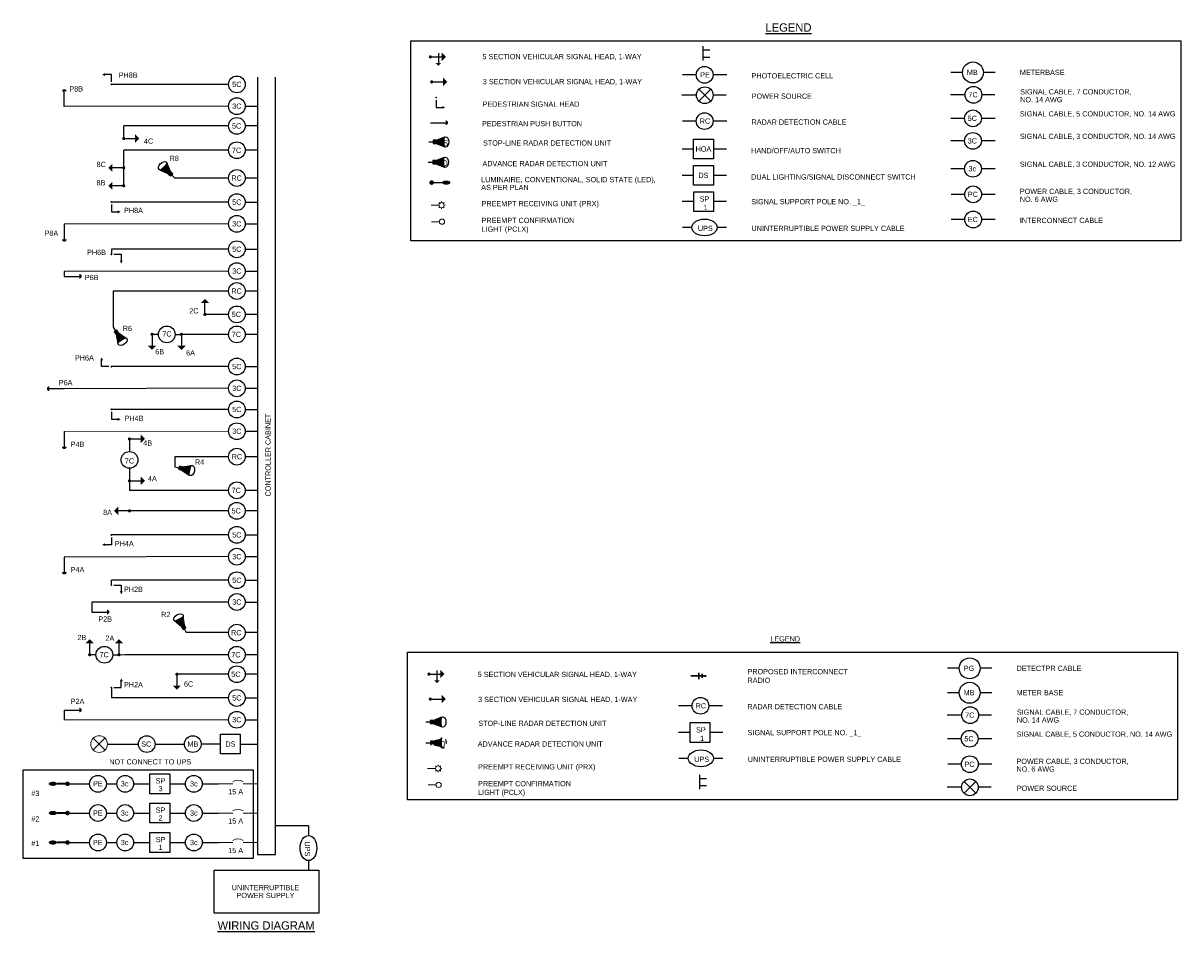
# Model space of a CAD drawing. Header units: feet. Extents: x -492 to 187, y -198 to 535.
# Tile 15 of 23: x 128 to 156, y -162 to -140. Entities that reach past the tile are written whole.
import ezdxf
from ezdxf.enums import TextEntityAlignment as Align

# ---------------------------------------------------------------- set-up
doc = ezdxf.new("R2010")
doc.units = ezdxf.units.FT
doc.header["$MEASUREMENT"] = 0
doc.linetypes.add('OhDOT_USTN2', pattern=[0.11, 0.069, -0.041])
for name, color, linetype in [('BORDER', 7, 'Continuous'), ('LT_P_Luminaires', 2, 'Continuous'), ('SG_P_Detection', 24, 'Continuous'), ('SG_P_Heads', 2, 'Continuous'), ('SG_P_Interconnect_Cable', 7, 'interconnectpr'), ('SG_P_Text', 7, 'Continuous'), ('SG_X_Detection', 24, 'OhDOT_USTN2'), ('SH_Data', 7, 'Continuous'), ('ST_Details', 4, 'Continuous'), ('TEXT-DED', 10, 'Continuous')]:
    doc.layers.add(name, color=color, linetype=linetype)
doc.layers.add('SG_P_Heads (Construction)', color=2, linetype='Continuous', lineweight=13)
doc.styles.add('Slanted', font='font31.shx', dxfattribs={"height": 0.14})
doc.styles.add('Slanted-Normal', font='font31.shx', dxfattribs={"height": 0.14})
doc.styles.add('Slanted-Normal LS 0.50', font='ISO_FONTRIGHT.shx', dxfattribs={"height": 0.14})
doc.linetypes.add('interconnectpr', pattern='A,1.95,-0.05,["TR",Slanted,S=1,R=0,X=0,Y=-0.06],-0.25,1.95', length=4.2)

# ---------------------------------------------------------------- blocks, each defined once
blk = doc.blocks.new('SHSWP')
at = {"layer": 'ST_Details'}
h = blk.add_hatch(color=1, dxfattribs=at)
edge = h.paths.add_edge_path()
edge.add_arc((0, 0), 0.04, 0, 360)
at = {"layer": 'ST_Details', "color": 1}
blk.add_line((0.04, 0), (0.27, 0), dxfattribs=at)
at = {"layer": 'ST_Details', "color": 1, "extrusion": (0, 0, -1)}
blk.add_solid([(-0.27, 0.1), (-0.37, 0), (-0.27, -0.1)], dxfattribs=at)
blk = doc.blocks.new('SG_DET_SB_RADARP')
at = {"layer": 'SG_P_Detection'}
h = blk.add_hatch(color=256, dxfattribs=at)
edge = h.paths.add_edge_path()
edge.add_line((0.243, 0.12), (0.037, 0.037))
edge.add_line((0.037, 0.037), (0.037, -0.038))
edge.add_line((0.037, -0.038), (0.243, -0.12))
edge.add_ellipse((0.262, 0), major_axis=(0, -0.124), ratio=0.621318, start_angle=194.0157, end_angle=345.9652, ccw=False)
for p, q in [((-0.144, 0), (-0.038, 0)), ((0.037, 0.037), (0.243, 0.12)), ((0.037, -0.038), (0.243, -0.12))]:
    blk.add_line(p, q, dxfattribs=at)
at = {"layer": 'SG_P_Detection', "flags": 128}
blk.add_lwpolyline([(-0.038, 0.037), (-0.038, -0.038), (0.037, -0.038), (0.037, 0.037), (-0.038, 0.037)], close=True, dxfattribs=at)
at = {"layer": 'SG_P_Detection'}
blk.add_ellipse((0.262, 0), major_axis=(0, -0.124), ratio=0.621318, dxfattribs=at)
at = {"layer": 'SG_P_Detection', "extrusion": (0, 0, -1)}
blk.add_solid([(0.037, 0.037), (0.037, -0.038), (-0.038, 0.037), (-0.038, -0.038)], dxfattribs=at)
blk = doc.blocks.new('*U1084')
at = {"layer": 'SG_P_Text'}
for p, q in [((-0.141, 0.141), (0.141, -0.141)), ((-0.141, -0.141), (0.141, 0.141))]:
    blk.add_line(p, q, dxfattribs=at)
at = {"layer": 'SG_P_Text', "color": 7, "linetype": 'Continuous', "lineweight": 13}
blk.add_circle((0, 0), 0.2, dxfattribs=at)
blk = doc.blocks.new('CSMP')
at = {"layer": 'LT_P_Luminaires', "linetype": 'Continuous', "lineweight": 0}
h = blk.add_hatch(color=1, dxfattribs=at)
edge = h.paths.add_edge_path()
edge.add_arc((0, 0), 0.055, 0, 360)
at = {"layer": 'LT_P_Luminaires', "lineweight": 35}
h = blk.add_hatch(color=1, dxfattribs=at)
edge = h.paths.add_edge_path()
edge.add_ellipse((0.35, 0), major_axis=(0.1, 0), ratio=0.5, start_angle=0, end_angle=360)
at = {"layer": 'LT_P_Luminaires', "color": 1, "lineweight": 35}
blk.add_line((0, 0), (0.25, 0), dxfattribs=at)
blk = doc.blocks.new('PED1P')
at = {"layer": 'SG_P_Heads (Construction)', "color": 2, "linetype": 'Continuous', "lineweight": 30}
blk.add_point((0, 0), dxfattribs=at)
at = {"layer": 'ST_Details', "color": 1, "flags": 128}
blk.add_lwpolyline([(0.06, 0), (0.235, 0), (0.235, -0.15)], dxfattribs=at)
at = {"layer": 'ST_Details', "color": 1, "extrusion": (0, 0, -1)}
blk.add_solid([(-0.27, -0.15), (-0.2, -0.15), (-0.235, -0.22)], dxfattribs=at)
blk = doc.blocks.new('PEDPBP')
at = {"layer": 'ST_Details'}
blk.add_hatch(color=1, dxfattribs=at).paths.add_polyline_path([(0.18, 0.028), (0.18, -0.028, 0.999997)])
at = {"layer": 'ST_Details', "color": 1}
blk.add_line((0, 0), (0.18, 0), dxfattribs=at)
blk = doc.blocks.new('SHSW5P')
at = {"layer": 'ST_Details'}
h = blk.add_hatch(color=1, dxfattribs=at)
edge = h.paths.add_edge_path()
edge.add_arc((0, 0), 0.04, 0, 360)
at = {"layer": 'ST_Details', "color": 1}
for p, q in [((0.04, 0), (0.27, 0)), ((0.189, 0.086), (0.189, -0.149))]:
    blk.add_line(p, q, dxfattribs=at)
at = {"layer": 'ST_Details', "color": 1, "extrusion": (0, 0, -1)}
for points in [[(-0.27, 0.1), (-0.37, 0), (-0.27, -0.1)], [(-0.255, -0.149), (-0.188, -0.216), (-0.121, -0.149)]]:
    blk.add_solid(points, dxfattribs=at)
blk = doc.blocks.new('ADVANCED DETECTION')
at = {"layer": 'SG_X_Detection'}
h = blk.add_hatch(color=256, dxfattribs=at)
edge = h.paths.add_edge_path()
edge.add_line((2.03, 4.42), (1.12, 1.92))
edge.add_line((1.12, 1.92), (1.79, 1.31))
edge.add_line((1.79, 1.31), (4.18, 2.48))
edge.add_ellipse((3.26, 3.62), major_axis=(1.11, -1), ratio=0.621318, start_angle=194.0157, end_angle=345.9652, ccw=False)
for p, q in [((1.12, 1.92), (2.03, 4.42)), ((0, 0), (0.85, 0.95)), ((1.79, 1.31), (4.18, 2.48))]:
    blk.add_line(p, q, dxfattribs=at)
at = {"layer": 'SG_X_Detection', "flags": 128}
blk.add_lwpolyline([(0.52, 1.25), (1.19, 0.65), (1.79, 1.31), (1.12, 1.92), (0.52, 1.25)], close=True, dxfattribs=at)
at = {"layer": 'SG_X_Detection'}
blk.add_ellipse((3.26, 3.62), major_axis=(1.11, -1), ratio=0.621318, dxfattribs=at)
at = {"layer": 'SG_X_Detection', "extrusion": (0, 0, -1)}
blk.add_solid([(-0.52, 1.25), (-1.19, 0.65), (-1.12, 1.92), (-1.79, 1.31)], dxfattribs=at)
at = {"layer": 'SG_X_Detection', "insert": (3.42, 3.38), "char_height": 1.68, "attachment_point": 5, "rotation": 48.0285, "line_spacing_factor": 0.6, "style": 'Slanted-Normal LS 0.50'}
blk.add_mtext('{\\Fiso_fontleft|c0;D}', dxfattribs=at)
blk = doc.blocks.new('*U1093')
at = {"layer": 'SG_P_Heads (Construction)', "flags": 128}
for points in [[(1.5, 0.01), (0, 0)], [(1.64, 0.36), (1.5, 0.5)], [(2, 0.51), (2, 0.71)], [(2.35, 0.36), (2.49, 0.51)], [(2.5, 0.01), (2.7, 0.01)], [(1.65, -0.35), (1.51, -0.49)], [(2, -0.49), (2, -0.69)], [(2.36, -0.34), (2.5, -0.48)]]:
    blk.add_lwpolyline(points, dxfattribs=at)
at = {"layer": 'SG_P_Heads (Construction)'}
blk.add_circle((2, 0.01), 0.5, dxfattribs=at)
blk = doc.blocks.new('SG_SSRADIO_P')
at = {"layer": 'SG_P_Interconnect_Cable', "linetype": 'Continuous', "lineweight": 30}
for p, q in [((0, 0), (0.35, 0)), ((0.19, -0.075), (0.19, 0.075)), ((0.27, -0.045), (0.27, 0.045)), ((0.35, 0.02), (0.35, -0.02))]:
    blk.add_line(p, q, dxfattribs=at)

msp = doc.modelspace()

# ---------------------------------------------------------------- hatches: boundary and pattern name
at = {"layer": 'ST_Details'}
msp.add_hatch(color=1, dxfattribs=at).paths.add_polyline_path([(138.16835, -142.20784), (138.16835, -142.31984, 0.99999663)])
h = msp.add_hatch(color=1, dxfattribs=at)
edge = h.paths.add_edge_path()
edge.add_line((138.14891, -142.60218), (137.94306, -142.68478))
edge.add_line((137.94306, -142.68478), (137.94306, -142.75978))
edge.add_line((137.94306, -142.75978), (138.14878, -142.84265))
edge.add_ellipse((138.1675, -142.72243), major_axis=(-0.00006, -0.12393), ratio=0.62131844, start_angle=194.015698, end_angle=345.965162, ccw=False)
h = msp.add_hatch(color=1, dxfattribs=at)
edge = h.paths.add_edge_path()
edge.add_line((138.14017, -143.08613), (137.93432, -143.16873))
edge.add_line((137.93432, -143.16873), (137.93432, -143.24373))
edge.add_line((137.93432, -143.24373), (138.14004, -143.3266))
edge.add_ellipse((138.15877, -143.20638), major_axis=(-0.00006, -0.12393), ratio=0.62131844, start_angle=194.015698, end_angle=345.965162, ccw=False)
h = msp.add_hatch(color=1, dxfattribs=at)
edge = h.paths.add_edge_path()
edge.add_arc((137.83284, -143.69274), 0.055, 0, 360)
h = msp.add_hatch(color=1, dxfattribs=at)
edge = h.paths.add_edge_path()
edge.add_ellipse((138.18284, -143.69274), major_axis=(0.1, 0), ratio=0.5, start_angle=0, end_angle=360)

# ---------------------------------------------------------------- linework, layer by layer
at = {"layer": 'SG_P_Heads (Construction)', "flags": 128}
for points in [[(138.0187, -144.62529), (137.83121, -144.62615)], [(137.93657, -158.06122), (137.74908, -158.06208)]]:
    msp.add_lwpolyline(points, dxfattribs=at)
at = {"layer": 'SG_P_Heads (Construction)'}
for centre in [(138.0812, -144.625), (137.99907, -158.06093)]:
    msp.add_circle(centre, 0.0625, dxfattribs=at)
at = {"layer": 'SH_Data', "color": 3}
for p, q in [((133.67939, -141.17957), (133.67939, -159.72532)), ((134.10451, -159.72532), (134.10451, -141.17957)), ((133.67939, -159.72532), (134.10451, -159.72532))]:
    msp.add_line(p, q, dxfattribs=at)
at = {"layer": 'SH_Data', "lineweight": 13}
for p, q in [((132.98597, -149.62444), (129.06766, -149.63414)), ((130.37365, -154.95574), (130.52365, -154.95574)), ((132.74556, -158.03468), (133.08748, -158.03468)), ((133.33748, -158.03468), (133.67939, -158.03468)), ((132.74556, -158.73256), (133.08748, -158.73256)), ((133.33748, -158.73256), (133.67939, -158.73256)), ((132.74556, -159.43542), (133.08748, -159.43542)), ((133.33748, -159.43542), (133.67939, -159.43542))]:
    msp.add_line(p, q, dxfattribs=at)
at = {"layer": 'SH_Data', "color": 3, "flags": 128}
for points in [[(137.33809, -140.31225), (155.70964, -140.31225), (155.70964, -145.08397), (137.33809, -145.08397)], [(137.2593, -154.89426), (155.63085, -154.89426), (155.63085, -158.42042), (137.2593, -158.42042)]]:
    msp.add_lwpolyline(points, close=True, dxfattribs=at)
at = {"layer": 'SH_Data', "lineweight": 13, "flags": 128}
for points in [[(133.33748, -157.98468, 0.27689648), (133.08748, -157.98468)], [(133.33748, -158.68256, 0.27689648), (133.08748, -158.68256)], [(133.33748, -159.38542, 0.27689648), (133.08748, -159.38542)]]:
    msp.add_lwpolyline(points, format="xyb", dxfattribs=at)
at = {"layer": 'ST_Details'}
for p, q in [((144.14645, -141.12257), (143.81938, -141.12257)), ((144.87352, -141.12257), (144.54645, -141.12257)), ((150.49969, -141.06457), (150.22262, -141.06457)), ((151.27677, -141.06457), (150.99969, -141.06457)), ((132.98597, -141.35028), (130.19294, -141.35028)), ((144.15015, -141.60861), (143.80434, -141.60861)), ((144.20873, -141.46718), (144.49157, -141.75003)), ((144.20873, -141.75003), (144.49157, -141.46718)), ((144.85849, -141.60861), (144.55015, -141.60861)), ((150.56074, -141.59841), (150.21493, -141.59841)), ((151.26908, -141.59841), (150.96074, -141.59841)), ((132.98597, -141.86982), (129.06766, -141.87952)), ((144.14645, -142.22609), (143.81938, -142.22609)), ((144.87352, -142.22609), (144.54645, -142.22609)), ((150.54969, -142.16091), (150.22262, -142.16091)), ((151.27677, -142.16091), (150.94969, -142.16091)), ((132.98597, -142.34139), (130.48597, -142.34139)), ((130.48597, -142.64139), (130.48597, -142.34139)), ((133.67939, -142.34139), (133.38597, -142.34139)), ((150.54969, -142.69798), (150.22262, -142.69798)), ((151.27677, -142.69798), (150.94969, -142.69798)), ((130.48597, -143.34139), (130.48597, -142.92149)), ((132.98597, -142.92149), (130.48597, -142.92149)), ((133.67939, -142.92149), (133.38597, -142.92149)), ((144.08456, -142.89249), (143.81086, -142.89249)), ((144.86501, -142.89249), (144.55823, -142.89249)), ((130.48597, -143.769), (130.48597, -143.34139)), ((150.54969, -143.36358), (150.22262, -143.36358)), ((151.27677, -143.36358), (150.94969, -143.36358)), ((132.98597, -143.58359), (131.70177, -143.58359)), ((133.67939, -143.58359), (133.38597, -143.58359)), ((144.08456, -143.52004), (143.81086, -143.52004)), ((144.86501, -143.52004), (144.55823, -143.52004)), ((132.98597, -144.1574), (130.19294, -144.1574)), ((144.08569, -144.14759), (143.81198, -144.14759)), ((144.86613, -144.14759), (144.55935, -144.14759)), ((150.55441, -143.97386), (150.22734, -143.97386)), ((151.28148, -143.97386), (150.95441, -143.97386)), ((132.98597, -144.67693), (129.06766, -144.68663)), ((150.55441, -144.57275), (150.22734, -144.57275)), ((151.28148, -144.57275), (150.95441, -144.57275)), ((144.04402, -144.76284), (143.81694, -144.76284)), ((144.87109, -144.76284), (144.64402, -144.76284)), ((132.98597, -145.28385), (130.19294, -145.28385)), ((132.98597, -145.80339), (129.06766, -145.81309)), ((132.98597, -146.27911), (130.23597, -146.27911)), ((130.23597, -146.27911), (130.23597, -147.14163)), ((133.67939, -146.27911), (133.38597, -146.27911)), ((132.98597, -146.83698), (132.42445, -146.83698)), ((133.67939, -146.83698), (133.38597, -146.83698)), ((131.31293, -147.31397), (131.16293, -147.31397)), ((131.71293, -147.31397), (131.86293, -147.31397)), ((132.98597, -147.31397), (131.86293, -147.31397)), ((133.67939, -147.31397), (133.38597, -147.31397)), ((132.98597, -148.08099), (130.19294, -148.08099)), ((132.98597, -148.60052), (129.06766, -148.61022)), ((132.98597, -149.1049), (130.19294, -149.1049)), ((132.98597, -150.23129), (131.70177, -150.23129)), ((133.67939, -150.23129), (133.38597, -150.23129)), ((130.62322, -150.50916), (130.62322, -150.80916)), ((132.98597, -151.03496), (130.62322, -151.03496)), ((133.67939, -151.03496), (133.38597, -151.03496)), ((132.98597, -151.52364), (130.62322, -151.52364)), ((133.67939, -151.52364), (133.38597, -151.52364)), ((132.98597, -152.09669), (130.19294, -152.09669)), ((132.98597, -152.61623), (129.06766, -152.62593)), ((132.98597, -153.17926), (130.19294, -153.17926)), ((132.98597, -153.69879), (129.72686, -153.69879)), ((132.98597, -154.42928), (131.98597, -154.42928)), ((133.67939, -154.42928), (133.38597, -154.42928)), ((129.82365, -154.95574), (129.67365, -154.95574)), ((130.22365, -154.95574), (130.37365, -154.95574)), ((132.98597, -154.95574), (130.52365, -154.95574)), ((133.67939, -154.95574), (133.38597, -154.95574)), ((132.98597, -155.421), (131.75481, -155.421)), ((133.67939, -155.421), (133.38597, -155.421)), ((150.4209, -155.28025), (150.14383, -155.28025)), ((151.19797, -155.28025), (150.9209, -155.28025)), ((132.98597, -155.98697), (130.19294, -155.98697)), ((150.4209, -155.86312), (150.14383, -155.86312)), ((151.19797, -155.86312), (150.9209, -155.86312)), ((144.04689, -156.17307), (143.71981, -156.17307)), ((144.77396, -156.17307), (144.44689, -156.17307)), ((132.98597, -156.5065), (129.06766, -156.51621)), ((150.48195, -156.39696), (150.13614, -156.39696)), ((151.19029, -156.39696), (150.88195, -156.39696)), ((143.99921, -156.81258), (143.7255, -156.81258)), ((144.77965, -156.81258), (144.47287, -156.81258)), ((130.09786, -157.08684), (130.83469, -157.0869)), ((131.23469, -157.0869), (131.93469, -157.0869)), ((150.4709, -156.95946), (150.14383, -156.95946)), ((151.19797, -156.95946), (150.8709, -156.95946)), ((143.95754, -157.42783), (143.73046, -157.42783)), ((144.78461, -157.42783), (144.55754, -157.42783)), ((150.47562, -157.56842), (150.14855, -157.56842)), ((151.20269, -157.56842), (150.87562, -157.56842)), ((150.53577, -157.977), (150.81861, -158.25984)), ((150.53577, -158.25984), (150.81861, -157.977)), ((130.07243, -158.03475), (130.32243, -158.03475)), ((150.47719, -158.11842), (150.13138, -158.11842)), ((151.18552, -158.11842), (150.87719, -158.11842)), ((130.07243, -158.73263), (130.32243, -158.73263)), ((130.07243, -159.43549), (130.32243, -159.43549))]:
    msp.add_line(p, q, dxfattribs=at)
at = {"layer": 'ST_Details', "color": 1}
for p, q in [((137.80835, -142.26384), (138.16835, -142.26384)), ((137.76199, -142.72228), (137.86806, -142.72228)), ((137.94306, -142.68478), (138.14891, -142.60218)), ((137.94306, -142.75978), (138.14878, -142.84265)), ((137.93432, -143.169), (138.13943, -143.0867)), ((137.7539, -143.20636), (137.85959, -143.20636)), ((137.93432, -143.24373), (138.1393, -143.32631)), ((137.83287, -143.69274), (138.08287, -143.69274))]:
    msp.add_line(p, q, dxfattribs=at)
at = {"layer": 'ST_Details', "color": 1, "flags": 128}
for points in [[(144.30198, -140.44145), (144.30198, -140.78329)], [(144.30198, -140.52737), (144.46953, -140.52737)], [(144.30198, -140.69737), (144.46953, -140.69737)], [(144.22265, -157.82063), (144.22265, -158.16247)], [(144.22265, -157.90655), (144.3902, -157.90655)], [(144.22265, -158.07655), (144.3902, -158.07655)]]:
    msp.add_lwpolyline(points, dxfattribs=at)
at = {"layer": 'ST_Details', "flags": 128}
for points in [[(133.38597, -141.86982), (133.67939, -141.86982)], [(133.38597, -144.1574), (133.67939, -144.1574)], [(133.38597, -144.67693), (133.67939, -144.67693)], [(130.19294, -145.28385), (130.19294, -145.40213)], [(133.38597, -145.28385), (133.67939, -145.28385)], [(129.06766, -145.81309), (129.06766, -145.9293)], [(133.38597, -145.80339), (133.67939, -145.80339)], [(133.38597, -148.08099), (133.67939, -148.08099)], [(133.38597, -148.60052), (133.67939, -148.60052)], [(133.38597, -149.1049), (133.67939, -149.1049)], [(133.38597, -149.62444), (133.67939, -149.62444)], [(130.62322, -149.80916), (130.62322, -150.10916)], [(131.70177, -150.23129), (131.70177, -150.47122)], [(130.62322, -150.80916), (130.62322, -151.03496)], [(133.38597, -152.09669), (133.67939, -152.09669)], [(133.38597, -152.61623), (133.67939, -152.61623)], [(130.19294, -153.29414), (130.19294, -153.17926)], [(133.38597, -153.17926), (133.67939, -153.17926)], [(129.72686, -153.69879), (129.72686, -153.93794)], [(133.38597, -153.69879), (133.67939, -153.69879)], [(130.19294, -155.73767), (130.19294, -155.98697)], [(133.38597, -155.98697), (133.67939, -155.98697)], [(129.06766, -156.27705), (129.06766, -156.51621)], [(133.38597, -156.5065), (133.67939, -156.5065)], [(132.79177, -157.08689), (132.33469, -157.08689)], [(133.26543, -157.08689), (133.67939, -157.08689)], [(129.14478, -158.03475), (129.67243, -158.03475)], [(130.72243, -158.03468), (131.10879, -158.03468)], [(132.3592, -158.03468), (132.74556, -158.03468)], [(129.14478, -158.73263), (129.67243, -158.73263)], [(130.72243, -158.73256), (131.10879, -158.73256)], [(132.3592, -158.73256), (132.74556, -158.73256)], [(134.89253, -159.03852), (134.10451, -159.03852)], [(134.89253, -159.03852), (134.89253, -159.26787)], [(129.14478, -159.43549), (129.67243, -159.43549)], [(130.72243, -159.43542), (131.10879, -159.43542)], [(132.3592, -159.43542), (132.74556, -159.43542)], [(134.89253, -159.86787), (134.89253, -160.09266)]]:
    msp.add_lwpolyline(points, dxfattribs=at)
at = {"layer": 'ST_Details', "color": 1, "extrusion": (0, 0, -1), "flags": 128}
msp.add_lwpolyline([(-137.93702, -141.72378), (-137.93702, -141.89878), (-138.08702, -141.89878)], dxfattribs=at)
at = {"layer": 'ST_Details', "color": 1, "flags": 128}
for points in [[(137.86806, -142.68478), (137.86806, -142.75978), (137.94306, -142.75978), (137.94306, -142.68478), (137.86806, -142.68478)], [(137.85959, -143.169), (137.85959, -143.24373), (137.93432, -143.24373), (137.93432, -143.169), (137.85959, -143.169)]]:
    msp.add_lwpolyline(points, close=True, dxfattribs=at)
at = {"layer": 'ST_Details', "flags": 128}
for points in [[(144.08456, -142.65566), (144.55823, -142.65566), (144.55823, -143.12933), (144.08456, -143.12933), (144.08456, -142.65566)], [(144.08456, -143.28321), (144.55823, -143.28321), (144.55823, -143.75688), (144.08456, -143.75688), (144.08456, -143.28321)], [(144.08569, -143.91076), (144.55935, -143.91076), (144.55935, -144.38443), (144.08569, -144.38443), (144.08569, -143.91076)], [(143.99921, -156.57574), (144.47287, -156.57574), (144.47287, -157.04941), (143.99921, -157.04941), (143.99921, -156.57574)], [(132.79177, -156.85006), (133.26543, -156.85006), (133.26543, -157.32372), (132.79177, -157.32372), (132.79177, -156.85006)], [(131.10879, -157.79785), (131.58246, -157.79785), (131.58246, -158.27151), (131.10879, -158.27151), (131.10879, -157.79785)], [(131.10879, -158.49572), (131.58246, -158.49572), (131.58246, -158.96939), (131.10879, -158.96939), (131.10879, -158.49572)], [(131.10879, -159.19858), (131.58246, -159.19858), (131.58246, -159.67225), (131.10879, -159.67225), (131.10879, -159.19858)], [(135.14195, -160.09266), (135.14195, -161.11847), (132.64195, -161.11847), (132.64195, -160.09266), (135.14195, -160.09266)]]:
    msp.add_lwpolyline(points, close=True, dxfattribs=at)
at = {"layer": 'ST_Details'}
for centre, radius in [((150.74969, -141.06457), 0.25), ((133.18597, -141.35028), 0.2), ((144.34645, -141.12257), 0.2), ((144.35015, -141.60861), 0.2), ((150.76074, -141.59841), 0.2), ((133.18597, -141.86982), 0.2), ((150.74969, -142.16091), 0.2), ((133.18597, -142.34139), 0.2), ((144.34645, -142.22609), 0.2), ((150.74969, -142.69798), 0.2), ((133.18597, -142.92149), 0.2), ((150.74969, -143.36358), 0.2), ((133.18597, -143.58359), 0.2), ((150.75441, -143.97386), 0.2), ((133.18597, -144.1574), 0.2), ((150.75441, -144.57275), 0.2), ((133.18597, -144.67693), 0.2), ((133.18597, -145.28385), 0.2), ((133.18597, -145.80339), 0.2), ((133.18597, -146.27911), 0.2), ((133.18597, -146.83698), 0.2), ((131.51293, -147.31397), 0.2), ((133.18597, -147.31397), 0.2), ((133.18597, -148.08099), 0.2), ((133.18597, -148.60052), 0.2), ((133.18597, -149.1049), 0.2), ((133.18597, -149.62444), 0.2), ((130.62322, -150.30916), 0.2), ((133.18597, -150.23129), 0.2), ((133.18597, -151.03496), 0.2), ((133.18597, -151.52364), 0.2), ((133.18597, -152.09669), 0.2), ((133.18597, -152.61623), 0.2), ((133.18597, -153.17926), 0.2), ((133.18597, -153.69879), 0.2), ((133.18597, -154.42928), 0.2), ((130.02365, -154.95574), 0.2), ((133.18597, -154.95574), 0.2), ((133.18597, -155.421), 0.2), ((150.6709, -155.28025), 0.25), ((133.18597, -155.98697), 0.2), ((150.6709, -155.86312), 0.25), ((144.24689, -156.17307), 0.2), ((133.18597, -156.5065), 0.2), ((150.68195, -156.39696), 0.2), ((131.03469, -157.0869), 0.2), ((132.13469, -157.08689), 0.2), ((150.6709, -156.95946), 0.2), ((150.67562, -157.56842), 0.2), ((129.87243, -158.03475), 0.2), ((130.52243, -158.03468), 0.2), ((132.1592, -158.03468), 0.2), ((150.67719, -158.11842), 0.2), ((129.87243, -158.73263), 0.2), ((130.52243, -158.73256), 0.2), ((132.1592, -158.73256), 0.2), ((129.87243, -159.43549), 0.2), ((130.52243, -159.43542), 0.2), ((132.1592, -159.43542), 0.2)]:
    msp.add_circle(centre, radius, dxfattribs=at)
at = {"layer": 'ST_Details', "color": 1}
for centre, major_axis in [((138.1675, -142.72243), (-0.00006, -0.12393)), ((138.15796, -143.20652), (-0.00006, -0.12348))]:
    msp.add_ellipse(centre, major_axis=major_axis, ratio=0.62131844, dxfattribs=at)
at = {"layer": 'ST_Details'}
for centre, major_axis in [((144.34402, -144.76284), (0.3, 0)), ((144.25754, -157.42783), (0.3, 0)), ((134.89253, -159.56787), (0, -0.3))]:
    msp.add_ellipse(centre, major_axis=major_axis, ratio=0.66666667, dxfattribs=at)
at = {"layer": 'ST_Details', "color": 1, "extrusion": (0, 0, -1)}
msp.add_point((137.93702, -141.66378), dxfattribs=at)
at = {"layer": 'ST_Details', "color": 1}
msp.add_solid([(138.08702, -141.93378), (138.08702, -141.86378), (138.15702, -141.89878)], dxfattribs=at)
at = {"layer": 'ST_Details', "color": 1, "extrusion": (0, 0, -1)}
for points in [[(-137.86806, -142.68478), (-137.86806, -142.75978), (-137.94306, -142.68478), (-137.94306, -142.75978)], [(-137.85959, -143.169), (-137.85959, -143.24373), (-137.93432, -143.169), (-137.93432, -143.24373)]]:
    msp.add_solid(points, dxfattribs=at)

# ---------------------------------------------------------------- block references
at = {"layer": 'SG_P_Detection', "color": 2, "linetype": 'Continuous', "lineweight": 30, "xscale": 2, "yscale": 2, "zscale": 2}
for p, rotation in [((129.06766, -141.87952), 89.99999999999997), ((129.06766, -144.68663), 269.9999999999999), ((129.06766, -148.61022), 180), ((129.06766, -149.63414), 270), ((129.06766, -152.62593), 270)]:
    msp.add_blockref('PEDPBP', p, dxfattribs=dict(at, rotation=rotation))
at = {"layer": 'SG_P_Detection'}
for p, rotation in [((131.60094, -143.48139), 134.6171623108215), ((130.3137, -147.26233), 302.7816496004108), ((131.84158, -150.50384), 346.8648252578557), ((131.91768, -154.30299), 118.4035682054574)]:
    msp.add_blockref('SG_DET_SB_RADARP', p, dxfattribs=dict(at, rotation=rotation))
at = {"layer": 'SG_P_Detection', "color": 2, "linetype": 'Continuous', "lineweight": 30, "xscale": 2, "yscale": 2, "zscale": 2}
for p in [(129.06766, -145.9293), (129.72686, -153.93794), (129.06766, -156.27705)]:
    msp.add_blockref('PEDPBP', p, dxfattribs=at)
at = {"layer": 'SG_P_Detection'}
msp.add_blockref('SG_DET_SB_RADARP', (137.83554, -156.55851), dxfattribs=at)
at = {"layer": 'SG_P_Detection', "xscale": 0.08309640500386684, "yscale": 0.08309640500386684, "zscale": 0.08309640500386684, "rotation": 311.9715161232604}
msp.add_blockref('ADVANCED DETECTION', (137.69627, -157.05781), dxfattribs=at)
at = {"layer": 'SG_P_Heads', "color": 2, "linetype": 'Continuous', "lineweight": 13}
for p in [(137.80386, -140.69411), (137.77042, -155.41819)]:
    msp.add_blockref('SHSW5P', p, dxfattribs=at)
at = {"layer": 'SG_P_Heads', "color": 2, "linetype": 'Continuous', "lineweight": 30, "extrusion": (0, 0, -1)}
for p, rotation in [((-130.19294, -141.35028), 90.00000000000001), ((-130.19294, -144.1574), 270), ((-130.19294, -149.1049), 270), ((-130.19294, -155.73767), 180)]:
    msp.add_blockref('PED1P', p, dxfattribs=dict(at, rotation=rotation))
at = {"layer": 'SG_P_Heads', "color": 2, "linetype": 'Continuous', "lineweight": 0}
for p in [(137.83553, -141.2908), (130.48597, -142.64139), (130.62322, -149.80916), (130.62322, -150.80916), (137.8021, -156.01487)]:
    msp.add_blockref('SHSWP', p, dxfattribs=at)
for p, rotation in [((130.48597, -143.34139), 180), ((130.48597, -143.769), 180), ((132.42445, -146.83698), 89.99999999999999), ((131.16293, -147.31397), 270), ((131.86293, -147.31397), 270), ((130.62322, -151.52364), 180), ((129.67365, -154.95574), 89.99999999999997), ((130.37365, -154.95574), 89.99999999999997), ((131.75481, -155.421), 269.9999999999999)]:
    msp.add_blockref('SHSWP', p, dxfattribs=dict(at, rotation=rotation))
at = {"layer": 'SG_P_Heads', "color": 2, "linetype": 'Continuous', "lineweight": 30, "extrusion": (0, 0, -1), "xscale": -1}
for p in [(-130.19294, -145.40213), (-130.19294, -153.29414)]:
    msp.add_blockref('PED1P', p, dxfattribs=at)
for p, rotation in [((-130.19294, -148.08099), 180), ((-130.19294, -152.09669), 90)]:
    msp.add_blockref('PED1P', p, dxfattribs=dict(at, rotation=rotation))
at = {"layer": 'SG_P_Heads (Construction)', "xscale": 0.125, "yscale": 0.125, "zscale": 0.125}
for p in [(137.81954, -144.23429), (137.73741, -157.67021)]:
    msp.add_blockref('*U1093', p, dxfattribs=at)
at = {"layer": 'SG_P_Interconnect_Cable', "linetype": 'Continuous', "lineweight": 30, "zscale": 17.99999999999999, "rotation": 0.3170877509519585}
msp.add_blockref('SG_SSRADIO_P', (144.016, -155.4614), dxfattribs=at)
at = {"layer": 'ST_Details'}
msp.add_blockref('*U1084', (129.89789, -157.08687), dxfattribs=at)
at = {"layer": 'ST_Details', "color": 1, "rotation": 180}
for p in [(129.14478, -158.03475), (129.14478, -158.73263), (129.14478, -159.43549)]:
    msp.add_blockref('CSMP', p, dxfattribs=at)

# ---------------------------------------------------------------- texts
at = {"layer": 'ST_Details', "color": 1, "insert": (138.16209, -142.74577), "char_height": 0.14, "attachment_point": 5, "line_spacing_factor": 0.6, "style": 'Slanted-Normal LS 0.50'}
msp.add_mtext('\\FISO_FONTLEFT;S', dxfattribs=at)
at = {"layer": 'ST_Details', "color": 1, "insert": (138.15256, -143.22977), "char_height": 0.1394958, "attachment_point": 5, "rotation": 360, "line_spacing_factor": 0.6, "style": 'Slanted-Normal LS 0.50'}
msp.add_mtext('{\\Fiso_fontleft|c0;D}', dxfattribs=at)
at = {"layer": 'TEXT-DED', "style": 'Slanted-Normal'}
for s, p in [('PH8B', (130.36581, -141.06683)), ('P8B', (129.18803, -141.39557)), ('4C', (130.96909, -142.64139)), ('R8', (131.57994, -143.05146)), ('8C', (129.83751, -143.19609)), ('8B', (129.83751, -143.63496)), ('PH8A', (130.49373, -144.29451)), ('P8A', (128.596, -144.8375)), ('PH6B', (129.61102, -145.29485)), ('P6B', (129.5574, -145.89377)), ('2C', (132.05084, -146.68938)), ('R6', (130.46224, -147.10998)), ('6B', (131.23729, -147.66364)), ('6A', (131.97391, -147.69211)), ('PH6A', (129.3218, -147.81198)), ('P6A', (128.93649, -148.40178)), ('PH4B', (130.50757, -149.25199)), ('P4B', (129.22014, -149.87299)), ('4B', (130.95113, -149.84123)), ('R4', (132.18618, -150.2965)), ('4A', (131.06434, -150.69285)), ('8A', (129.99458, -151.4965)), ('PH4A', (130.2731, -152.24378)), ('P4A', (129.22014, -152.86478)), ('PH2B', (130.49218, -153.33212)), ('P2B', (129.87934, -154.04212)), ('R2', (131.38004, -153.93255)), ('2B', (129.38168, -154.48284)), ('2A', (130.04998, -154.49882)), ('PH2A', (130.49218, -155.60897)), ('6C', (131.92257, -155.5914)), ('P2A', (129.22014, -156.00448))]:
    msp.add_text(s, height=0.125, dxfattribs=at).set_placement(p, align=Align.TOP_LEFT)
for s, height, p in [('PE', 0.125, (144.35489, -141.12257)), ('MB', 0.125, (150.73402, -141.06457)), ('5C', 0.125, (133.18415, -141.35028)), ('7C', 0.125, (150.75101, -141.59841)), ('3C', 0.125, (133.18415, -141.86982)), ('RC', 0.125, (144.35489, -142.22609)), ('5C', 0.125, (150.73393, -142.16091)), ('5C', 0.125, (133.17953, -142.34139)), ('3C', 0.125, (150.73393, -142.69798)), ('7C', 0.125, (133.17953, -142.92149)), ('HOA', 0.125, (144.31745, -142.89249)), ('3c', 0.125, (150.73393, -143.36358)), ('RC', 0.125, (133.17965, -143.58359)), ('DS', 0.125, (144.31745, -143.52004)), ('PC', 0.125, (150.74628, -143.97386)), ('5C', 0.125, (133.18415, -144.1574)), ('3C', 0.125, (133.18415, -144.67693)), ('EC', 0.125, (150.74628, -144.57275)), ('5C', 0.125, (133.18415, -145.28385)), ('3C', 0.125, (133.18415, -145.80339)), ('RC', 0.125, (133.17854, -146.27911)), ('5C', 0.125, (133.17414, -146.83698)), ('7C', 0.125, (131.51817, -147.30262)), ('7C', 0.125, (133.17414, -147.31397)), ('5C', 0.125, (133.18415, -148.08099)), ('3C', 0.125, (133.18415, -148.60052)), ('5C', 0.125, (133.18415, -149.1049)), ('3C', 0.125, (133.18415, -149.62444)), ('7C', 0.125, (130.62107, -150.33185)), ('RC', 0.125, (133.18683, -150.23129)), ('7C', 0.125, (133.16924, -151.03496)), ('5C', 0.125, (133.16924, -151.52364)), ('5C', 0.125, (133.18415, -152.09669)), ('3C', 0.125, (133.18415, -152.61623)), ('5C', 0.125, (133.18415, -153.17926)), ('3C', 0.125, (133.18415, -153.69879)), ('RC', 0.125, (133.17252, -154.42928)), ('7C', 0.125, (130.0186, -154.95574)), ('7C', 0.125, (133.16209, -154.95574)), ('PG', 0.125, (150.65523, -155.28025)), ('5C', 0.125, (133.16209, -155.421)), ('5C', 0.125, (133.18415, -155.98697)), ('MB', 0.125, (150.65523, -155.86312)), ('RC', 0.125, (144.25532, -156.17307)), ('7C', 0.125, (150.67222, -156.39696)), ('3C', 0.125, (133.18415, -156.5065)), ('5C', 0.125, (150.65513, -156.95946)), ('SC', 0.125, (131.02311, -157.0869)), ('MB', 0.125, (132.13627, -157.08689)), ('DS', 0.125, (133.03025, -157.08689)), ('NOT CONNECT TO UPS', 0.125, (131.11854, -157.51009)), ('PC', 0.125, (150.66749, -157.56842)), ('PE', 0.125, (129.86829, -158.03475)), ('3c', 0.125, (130.50764, -158.03468)), ('3c', 0.125, (132.15865, -158.03468)), ('#3', 0.125, (128.3768, -158.26163)), ('15 A', 0.125, (133.15721, -158.22497)), ('#2', 0.125, (128.3768, -158.87365)), ('PE', 0.125, (129.86829, -158.73263)), ('3c', 0.125, (130.50764, -158.73256)), ('3c', 0.125, (132.15865, -158.73256)), ('15 A', 0.125, (133.15721, -158.92285)), ('PE', 0.125, (129.86829, -159.43549)), ('3c', 0.125, (130.50764, -159.43542)), ('3c', 0.125, (132.15865, -159.43542)), ('#1', 0.125, (128.3768, -159.45259)), ('15 A', 0.125, (133.15721, -159.62571)), ('%%UWIRING DIAGRAM', 0.2, (133.88353, -161.41522))]:
    msp.add_text(s, height=height, dxfattribs=at).set_placement(p, align=Align.MIDDLE_CENTER)
for s, p in [('METERBASE', (151.86945, -141.06457)), ('HAND/OFF/AUTO SWITCH', (145.45769, -142.93058)), ('DUAL LIGHTING/SIGNAL DISCONNECT SWITCH', (145.45769, -143.55813)), ('SIGNAL SUPPORT POLE NO. _1_', (145.45881, -144.14759)), ('DETECTPR CABLE', (151.79066, -155.28025)), ('METER BASE', (151.79066, -155.86312)), ('SIGNAL SUPPORT POLE NO. _1_', (145.37233, -156.81258))]:
    msp.add_text(s, height=0.125, dxfattribs=at).set_placement(p, align=Align.MIDDLE_LEFT)
for s, p in [('SP', (144.22792, -144.14572)), ('1', (144.32459, -144.3503)), ('SP', (144.14145, -156.81071)), ('1', (144.23811, -157.01528))]:
    msp.add_text(s, height=0.125, dxfattribs=at).set_placement(p)
msp.add_text('CONTROLLER CABINET', height=0.125, rotation=90, dxfattribs=at).set_placement((133.92915, -150.19247), align=Align.MIDDLE_CENTER)
for s, insert, char_height, attachment_point, line_spacing_factor in [('{\\Ffont31|c0;\\LLEGEND}', (145.79641, -139.89315), 0.2, 1, 1.44), ('PHOTOELECTRIC CELL', (145.46621, -141.14591), 0.125, 4, 0.9), ('POWER SOURCE', (145.46991, -141.63194), 0.125, 4, 0.9), ('SIGNAL CABLE, 7 CONDUCTOR, \\PNO. 14 AWG', (151.87608, -141.62175), 0.125, 4, 0.9), ('RADAR DETECTION CABLE', (145.46621, -142.24942), 0.125, 4, 0.9), ('STOP-LINE RADAR DETECTION UNIT', (139.0573, -142.74853), 0.125, 4, 0.9), ('POWER CABLE, 3 CONDUCTOR,\\PNO. 6 AWG', (151.86755, -143.99719), 0.125, 4, 0.9), ('UPS\\P', (144.36276, -144.78618), 0.125, 5, 0.6), ('UNINTERRUPTIBLE POWER SUPPLY CABLE', (145.46377, -144.78618), 0.125, 4, 0.9), ('INTERCONNECT CABLE', (151.86755, -144.59609), 0.125, 4, 0.9), ('{\\Ffont31|c0;\\LLEGEND}', (145.91302, -154.51525), 0.125, 1, 1.44), ('RADAR DETECTION CABLE', (145.36664, -156.19641), 0.125, 4, 0.9), ('SIGNAL CABLE, 7 CONDUCTOR, \\PNO. 14 AWG', (151.79729, -156.42029), 0.125, 4, 0.9), ('STOP-LINE RADAR DETECTION UNIT', (138.94507, -156.59278), 0.125, 4, 0.9), ('UPS\\P', (144.27628, -157.45116), 0.125, 5, 0.6), ('UNINTERRUPTIBLE POWER SUPPLY CABLE', (145.37729, -157.45116), 0.125, 4, 0.9), ('POWER CABLE, 3 CONDUCTOR,\\PNO. 6 AWG', (151.78876, -157.59176), 0.125, 4, 0.9), ('POWER SOURCE', (151.79695, -158.14176), 0.125, 4, 0.9), ('UNINTERRUPTIBLE\\PPOWER SUPPLY', (133.86862, -160.60588), 0.125, 5, 0.9)]:
    msp.add_mtext(s, dxfattribs=dict(at, insert=insert, char_height=char_height, attachment_point=attachment_point, line_spacing_factor=line_spacing_factor))
at = {"layer": 'TEXT-DED', "char_height": 0.125, "attachment_point": 4, "line_spacing_factor": 0.9, "style": 'Slanted-Normal'}
for s, insert, width in [('5 SECTION VEHICULAR SIGNAL HEAD, 1-WAY', (139.04442, -140.69835), 4.2369905), ('3 SECTION VEHICULAR SIGNAL HEAD, 1-WAY', (139.05419, -141.29526), 4.2369905), ('PEDESTRIAN SIGNAL HEAD', (139.04756, -141.82212), 4.2369905), ('PEDESTRIAN PUSH BUTTON', (139.03429, -142.28717), 4.2369905), ('ADVANCE RADAR DETECTION UNIT', (139.0446, -143.2409), 3.9815512), ('LUMINAIRE, CONVENTIONAL, SOLID STATE (LED), AS PER PLAN', (139.01609, -143.71607), 4.2369905), ('5 SECTION VEHICULAR SIGNAL HEAD, 1-WAY', (138.93219, -155.43708), 4.2369905), ('3 SECTION VEHICULAR SIGNAL HEAD, 1-WAY', (138.94196, -156.034), 4.2369905), ('ADVANCE RADAR DETECTION UNIT', (138.93238, -157.08516), 3.9815512)]:
    msp.add_mtext(s, dxfattribs=dict(at, insert=insert, width=width))
at = {"layer": 'TEXT-DED', "char_height": 0.125, "attachment_point": 1, "style": 'Slanted-Normal'}
for s, insert, width in [('SIGNAL CABLE, 5 CONDUCTOR, NO. 14 AWG', (151.86945, -141.98932), 3.7177978), ('SIGNAL CABLE, 3 CONDUCTOR, NO. 14 AWG', (151.86945, -142.52639), 3.7177978), ('SIGNAL CABLE, 3 CONDUCTOR, NO. 12 AWG', (151.86945, -143.19199), 3.7177978), ('\\pxt10.08;PREEMPT RECEIVING UNIT (PRX)', (139.024, -144.13162), 3.2613797), ('\\pxt10.08;PREEMPT CONFIRMATION\\PLIGHT (PCLX)', (139.024, -144.53233), 2.7711859), ('PROPOSED INTERCONNECT \\PRADIO', (145.36926, -155.29552), 4.4138422), ('SIGNAL CABLE, 5 CONDUCTOR, NO. 14 AWG', (151.79066, -156.78787), 3.7177978), ('\\pxt10.08;PREEMPT RECEIVING UNIT (PRX)', (138.94187, -157.56755), 3.2613797), ('\\pxt10.08;PREEMPT CONFIRMATION\\PLIGHT (PCLX)', (138.94187, -157.96826), 2.7711859)]:
    msp.add_mtext(s, dxfattribs=dict(at, insert=insert, width=width))
at = {"layer": 'TEXT-DED', "insert": (134.8692, -159.58661), "char_height": 0.125, "attachment_point": 5, "rotation": 270, "line_spacing_factor": 0.6, "style": 'Slanted-Normal'}
msp.add_mtext('UPS\\P', dxfattribs=at)

# ---------------------------------------------------------------- next in the draw order: texts
at = {"layer": 'TEXT-DED', "char_height": 0.125, "attachment_point": 5, "line_spacing_factor": 0.9, "style": 'Slanted-Normal', "bg_fill": 3, "box_fill_scale": 1.1, "bg_fill_color": 7, "bg_fill_transparency": 0}
for s, insert in [('SP\\P3', (131.36437, -158.05801)), ('SP\\P2', (131.36437, -158.75589)), ('SP\\P1', (131.36437, -159.45875))]:
    msp.add_mtext(s, dxfattribs=dict(at, insert=insert))

# ---------------------------------------------------------------- next in the draw order: linework, layer by layer
at = {"layer": 'BORDER', "flags": 128}
msp.add_lwpolyline([(128.08608, -159.81891), (128.08608, -157.70226), (133.57057, -157.70226), (133.57057, -159.81534), (128.08608, -159.81891)], dxfattribs=at)
at = {"layer": 'ST_Details', "flags": 128}
for points in [[(131.58246, -158.03468), (131.9592, -158.03468)], [(131.58246, -158.73256), (131.9592, -158.73256)], [(131.58246, -159.43542), (131.9592, -159.43542)]]:
    msp.add_lwpolyline(points, dxfattribs=at)

doc.saveas('drawing.dxf')
